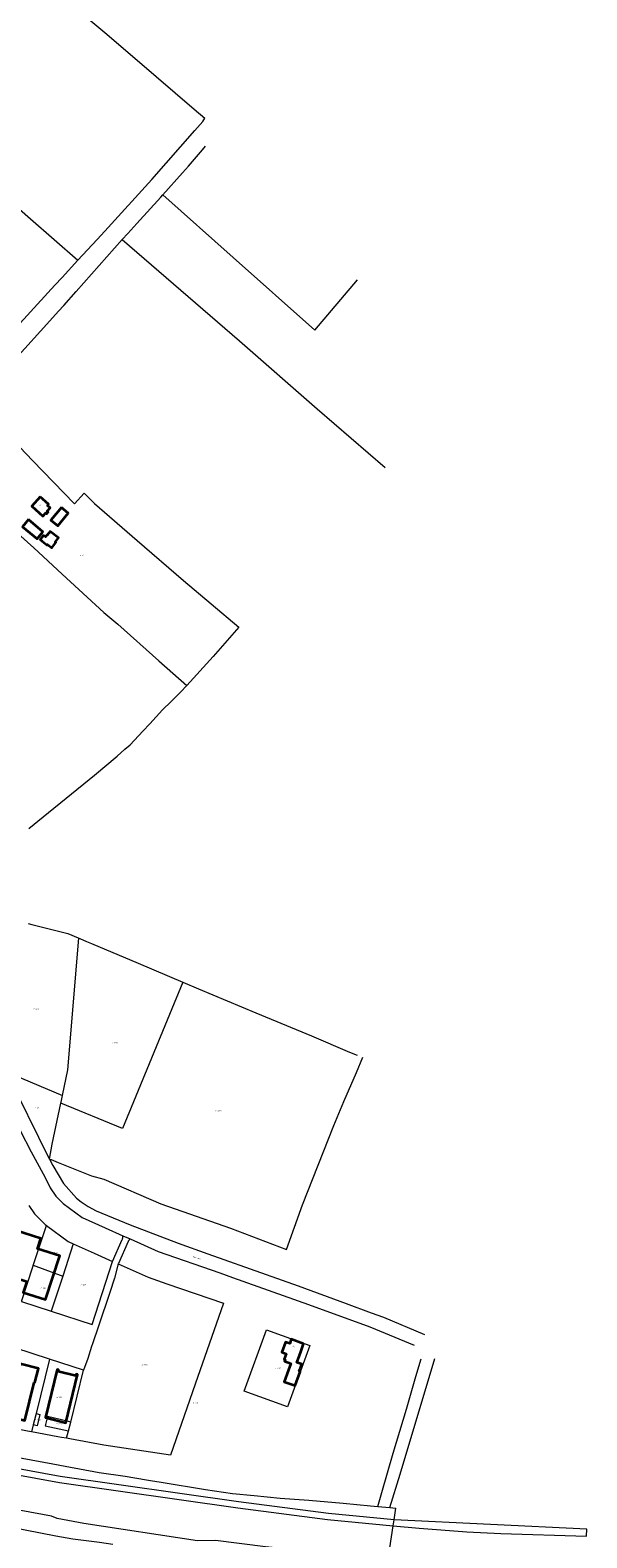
# Model space of a CAD drawing. Header units: metres. Extents: x 154139 to 157705, y 449770 to 453345.
# Tile 26 of 27: x 157144 to 157506, y 451616 to 452600. Entities that reach past the tile are written whole.
import ezdxf
from ezdxf.enums import TextEntityAlignment as Align
from ezdxf.lldxf.tags import DXFTag

# ---------------------------------------------------------------- set-up
doc = ezdxf.new("R2010")
doc.units = ezdxf.units.M
doc.layers.get('0').update_dxf_attribs({"linetype": 'CONTINUOUS'})
for name, color, linetype, lineweight in [('B-WE-KG-GRENS_PERCEEL-G', 150, 'KG-PERCEEL', 18), ('B-WE-KG-GRENS_PERCEEL-S', 150, 'CONTINUOUS', 25), ('B-WE-OG-BEBOUWING-G', 7, 'CONTINUOUS', 35), ('B-WE-OG-BEBOUWING_HUISNUMMER-T18', 10, 'CONTINUOUS', 18), ('B-WE-OG-BEBOUWING_STRAATNAAM-T18', 10, 'CONTINUOUS', 18)]:
    doc.layers.add(name, color=color, linetype=linetype, lineweight=lineweight)
doc.styles.add('NLCS-ISO', font='NLCS-ISO.ttf')
doc.styles.add('NLCS-ISO-M500-T18', font='NLCS-ISO.ttf', dxfattribs={"height": 0.9})
doc.styles.get("Standard").update_dxf_attribs({"font": 'NLCS-ISO.ttf'})
tags = doc.linetypes.add('KG-PERCEEL', pattern='A,5.5,-2,["P",Standard,S=1.8,R=0,X=-0.5,Y=-0.9],-2,5.5,-2,[5,NLCS.SHX,S=0.75,R=0,X=0,Y=0],-2', length=19).pattern_tags.tags
tags[6] = DXFTag(74, 10)

# ---------------------------------------------------------------- blocks, each defined once
blk = doc.blocks.new('SKG-PERCEELNUMMER-SO')
at = {"transparency": 33554687, "style": 'NLCS-ISO', "oblique": 10, "flags": 1}
for tag, p in [('GEMEENTECODE', (0, 2.6)), ('PERCEELGROOTTE', (0, -2.4))]:
    blk.add_attdef(tag, text='', height=1.8, dxfattribs=at).set_placement(p, align=Align.MIDDLE_CENTER)
at = {"transparency": 33554687, "style": 'NLCS-ISO', "oblique": 10}
blk.add_attdef('SECTIE', text='', height=1.8, dxfattribs=at).set_placement((-0.5, 0), align=Align.MIDDLE_RIGHT)
blk.add_attdef('PERCEELNUMMER', text='', height=1.8, dxfattribs=at).set_placement((0.5, 0), align=Align.MIDDLE_LEFT)

msp = doc.modelspace()

# ---------------------------------------------------------------- linework, layer by layer
at = {"layer": 'B-WE-KG-GRENS_PERCEEL-G', "transparency": 33554687, "flags": 128}
for points in [[(157090.263, 452686.96), (157096.108, 452681.837), (157102.621, 452675.471), (157106.518, 452672.916), (157120.124, 452661.155), (157135.375, 452647.417), (157152.654, 452631.992), (157193.579, 452597.517), (157225.614, 452569.87), (157250.382, 452548.676), (157257.446, 452542.761)], [(157009.535, 452594.256), (157051.788, 452558.184), (157094.19, 452521.027), (157111.323, 452505.379), (157143.639, 452477.084), (157174.656, 452449.973)], [(157250.891, 452534.726), (157256.098, 452540.578), (157257.446, 452542.761)], [(157174.656, 452449.973), (157187.294, 452463.567), (157192.294, 452468.9), (157222.791, 452502.689), (157250.891, 452534.726)], [(157242.749, 452507.14), (157246.792, 452511.359), (157255.868, 452522.053), (157257.824, 452524.479)], [(157229.917, 452492.632), (157242.749, 452507.14)], [(157203.576, 452463.466), (157207.244, 452467.524), (157212.951, 452473.903), (157228.631, 452491.178), (157229.917, 452492.632)], [(157229.917, 452492.632), (157275.865, 452451.818), (157329.063, 452404.304), (157356.959, 452437.136)], [(157108.321, 452357.768), (157109.11, 452358.622), (157111.717, 452361.179), (157113.751, 452363.416), (157117.45, 452367.586), (157122.22, 452373.102), (157133.857, 452385.713), (157156.275, 452410.525), (157162.064, 452416.882), (157165.493, 452420.509), (157173.46, 452429.535), (157203.576, 452463.466)], [(157203.576, 452463.466), (157279.962, 452397.493), (157330.652, 452353.051), (157374.941, 452314.763)], [(157092.214, 452359.275), (157125.6, 452396.468), (157159.609, 452433.73), (157164.284, 452438.817), (157174.656, 452449.973)], [(157108.321, 452357.768), (157144.972, 452319.467), (157172.37, 452291.092), (157178.686, 452297.99), (157178.851, 452297.817), (157185.556, 452291.383), (157213.331, 452267.277), (157243.558, 452241.116), (157279.612, 452210.556), (157262.785, 452191.551), (157245.638, 452172.583)], [(157077.518, 452324.041), (157092.028, 452310.244), (157122.593, 452283.067), (157145.899, 452262.298), (157164.451, 452245.277), (157191.581, 452220.268), (157200.696, 452212.649), (157227.379, 452188.705), (157245.638, 452172.583)], [(157142.564, 452079.248), (157152.036, 452086.899), (157185.354, 452114.046), (157200.23, 452126.412), (157205.126, 452130.928), (157208.77, 452133.93), (157216.954, 452142.833), (157221.575, 452147.575), (157229.858, 452156.615), (157235.392, 452162.219), (157241.458, 452168.299), (157245.638, 452172.583)], [(157142.194, 452017.329), (157144.65, 452016.691), (157168.123, 452010.775), (157174.9, 452007.954), (157175.271, 452007.784)], [(157164.639, 451904.97), (157168.13, 451921.708), (157175.271, 452007.784)], [(157175.271, 452007.784), (157175.876, 452007.508)], [(157175.876, 452007.508), (157180.321, 452005.478), (157183.396, 452004.16), (157213.996, 451991.375), (157243.067, 451979.054)], [(156971.167, 451977.765), (156976.799, 451975.49), (157021.914, 451955.493), (157072.13, 451935.4), (157078.524, 451932.642), (157091.637, 451928.213), (157104.688, 451922.39), (157115.721, 451916.64), (157119.449, 451912.907), (157122.493, 451910.016), (157124.346, 451907.532), (157126.03, 451905.085), (157129.18, 451898.737), (157131.319, 451893.38), (157137.057, 451882.213), (157144.118, 451868.318), (157153.311, 451851.56), (157156.587, 451844.861), (157160.249, 451839.376), (157165.119, 451834.521), (157177.435, 451825.355), (157192.449, 451818.621), (157203.96, 451813.528)], [(157243.067, 451979.054), (157203.648, 451883.436), (157163.513, 451899.958)], [(157243.067, 451979.054), (157253.3, 451974.717), (157290.677, 451959.084), (157326.826, 451943.945), (157351.719, 451933.409), (157356.799, 451931.432)], [(157156.161, 451863.581), (157157.14, 451863.255), (157161.806, 451861.435), (157183.44, 451852.68), (157191.525, 451850.507), (157228.769, 451834.3), (157247.332, 451827.96), (157274.16, 451818.479), (157310.629, 451804.521), (157321.137, 451833.616), (157341.501, 451885.411), (157347.937, 451901.079), (157356.359, 451920.168), (157360.315, 451930.064)], [(157128.073, 451920.467), (157164.639, 451904.97)], [(157156.161, 451863.581), (157128.073, 451920.467)], [(157163.513, 451899.958), (157163.66, 451900.642), (157164.639, 451904.97)], [(157156.161, 451863.581), (157157.78, 451873.252), (157163.513, 451899.958)], [(157156.161, 451863.581), (157158.236, 451859.359), (157165.189, 451847.646), (157173.731, 451837.994), (157176.688, 451835.711), (157181.35, 451832.637), (157186.586, 451829.849), (157208.793, 451820.648), (157240.064, 451808.644), (157259.268, 451801.808), (157297.403, 451788.212), (157318.286, 451780.915), (157349.486, 451769.321), (157365.853, 451763.304), (157373.836, 451760.413), (157400.651, 451749.131)], [(157142.616, 451833.37), (157146.273, 451827.892), (157153.33, 451820.857), (157154.046, 451820.324)], [(157145.55, 451794.345), (157145.677, 451794.731), (157154.046, 451820.324)], [(157154.046, 451820.324), (157168.27, 451809.738), (157171.582, 451808.253)], [(157171.582, 451808.253), (157164.695, 451787.177)], [(157171.582, 451808.253), (157185.124, 451802.179), (157197.26, 451796.809)], [(157197.26, 451796.809), (157203.565, 451811.06), (157203.631, 451811.215), (157203.691, 451811.373), (157203.746, 451811.532), (157203.795, 451811.693)], [(157208.628, 451811.463), (157208.505, 451811.352), (157208.385, 451811.237), (157208.269, 451811.119), (157208.158, 451810.996), (157208.05, 451810.869), (157207.947, 451810.739), (157207.849, 451810.606), (157207.755, 451810.469), (157207.665, 451810.33), (157207.581, 451810.187), (157207.501, 451810.042), (157207.426, 451809.893), (157207.357, 451809.743), (157201.001, 451795.377), (157200.937, 451795.183)], [(157203.795, 451811.693), (157203.838, 451811.856), (157203.876, 451812.02), (157203.909, 451812.185), (157203.935, 451812.352), (157203.956, 451812.519), (157203.971, 451812.687), (157203.981, 451812.855), (157203.984, 451813.024), (157203.982, 451813.192), (157203.974, 451813.36), (157203.96, 451813.528)], [(157203.96, 451813.528), (157208.628, 451811.463)], [(157208.628, 451811.463), (157227.004, 451803.333), (157267.235, 451789.324), (157275.381, 451786.373)], [(157137.835, 451770.753), (157145.416, 451793.934), (157145.55, 451794.345)], [(157145.55, 451794.345), (157164.695, 451787.177)], [(157157.261, 451764.424), (157183.884, 451755.75), (157197.26, 451796.809)], [(157200.937, 451795.183), (157198.464, 451785.839), (157195.491, 451776.496), (157188.126, 451754.451), (157184.241, 451743.086), (157183.599, 451741.208)], [(157200.937, 451795.183), (157220.392, 451786.575), (157232.701, 451782.289), (157269.497, 451769.476)], [(157164.695, 451787.177), (157157.261, 451764.424)], [(157275.381, 451786.373), (157291.866, 451780.402), (157324.953, 451768.772), (157365.035, 451754.187), (157393.884, 451742.221)], [(157137.835, 451770.753), (157157.261, 451764.424)], [(157269.497, 451769.476), (157251.149, 451716.784)], [(157380.755, 451628.25), (157337.91, 451632.363), (157279.417, 451639.885), (157163.173, 451656.545), (157103.643, 451667.42), (157045.107, 451679.874), (157016.374, 451686.516), (156931.211, 451708.753), (156872.133, 451725.351), (156821.006, 451741.053), (156788.824, 451751.721), (156769.241, 451757.984), (156767.861, 451754.28)], [(156820.414, 451737.097), (156871.54, 451721.395), (156930.618, 451704.797), (157015.781, 451682.56), (157044.514, 451675.918), (157103.051, 451663.464), (157162.58, 451652.589), (157278.824, 451635.929), (157337.317, 451628.407), (157380.162, 451624.294)], [(157156.171, 451732.996), (157133.531, 451740.371)], [(157183.599, 451741.208), (157181.025, 451733.493), (157178.326, 451725.778)], [(157156.171, 451732.996), (157147.388, 451697.615)], [(157178.326, 451725.778), (157156.171, 451732.996)], [(157169.943, 451692.02), (157178.326, 451725.778)], [(157370.243, 451636.816), (157372.87, 451645.967), (157380.172, 451671.739), (157388.814, 451700.357), (157394.995, 451721.614), (157398.454, 451733.252)], [(157377.987, 451636.151), (157384.642, 451657.985), (157407.424, 451733.421)], [(156913.853, 451719.567), (156928.078, 451715.558), (156948.393, 451710.331), (156975.121, 451703.245), (156984.631, 451701.354), (157003.878, 451696.495), (157037.631, 451689.094), (157053.438, 451685.584), (157070.193, 451681.706), (157084.341, 451679.049), (157114.417, 451673.118), (157138.312, 451668.446), (157158.283, 451664.643)], [(157251.149, 451716.784), (157235.007, 451670.429)], [(157147.388, 451697.615), (157149.859, 451696.997), (157148.039, 451689.577), (157145.522, 451690.102)], [(157147.388, 451697.615), (157145.522, 451690.102)], [(157376.919, 451602.647), (157296.832, 451610.588), (157264.295, 451614.822), (157252.686, 451614.516), (157178.388, 451625.821), (157161.129, 451629.079), (157157.496, 451630.605), (157066.51, 451647.329), (157039.866, 451653.199), (157004.164, 451658.641), (156946.502, 451673.012), (156905.687, 451683.936), (156899.298, 451686.017)], [(157144.407, 451685.609), (157141.723, 451686.12), (157122.264, 451689.925), (157120.994, 451690.173)], [(157145.522, 451690.102), (157144.407, 451685.609)], [(157169.943, 451692.02), (157168.479, 451692.349), (157154.759, 451695.597), (157153.359, 451689.577), (157168.493, 451686.18)], [(157167.302, 451681.383), (157168.493, 451686.18)], [(157168.493, 451686.18), (157169.943, 451692.02)], [(157167.302, 451681.383), (157164.04, 451681.93), (157161.453, 451682.363), (157144.407, 451685.609)], [(157235.007, 451670.429), (157195.779, 451676.256), (157191.441, 451676.901), (157169.402, 451681.032), (157167.302, 451681.383)], [(157158.283, 451664.643), (157166.257, 451663.308), (157188.459, 451659.146), (157205.445, 451656.623), (157219.377, 451654.217), (157222.054, 451653.827), (157228.845, 451652.733)], [(157228.845, 451652.733), (157257.817, 451648.068), (157275.42, 451645.491), (157289.462, 451644.026), (157306.48, 451642.409), (157325.287, 451641.01), (157347.542, 451638.978), (157365.392, 451637.233), (157370.243, 451636.816)], [(157370.243, 451636.816), (157377.987, 451636.151)], [(157111.907, 451627.396), (157140.318, 451621.722), (157160.17, 451617.691), (157171.228, 451615.782), (157188.717, 451613.683), (157197.363, 451612.424)], [(157377.987, 451636.151), (157381.889, 451635.815)], [(157380.162, 451624.294), (157380.755, 451628.25)], [(157380.755, 451628.25), (157381.889, 451635.815)], [(157506.247, 451617.539), (157506.432, 451622.036), (157380.755, 451628.25)], [(157376.919, 451602.647), (157380.162, 451624.294)], [(157380.162, 451624.294), (157397.086, 451622.669), (157428.303, 451620.468), (157450.334, 451619.234), (157506.247, 451617.539)]]:
    msp.add_lwpolyline(points, dxfattribs=at)
msp.add_lwpolyline([(157283.077, 451712.18), (157297.61, 451752.118), (157325.802, 451741.86), (157311.269, 451701.921)], close=True, dxfattribs=at)
at = {"layer": 'B-WE-OG-BEBOUWING-G', "transparency": 33554687, "flags": 128}
for points in [[(157150.043, 452295.654), (157144.523, 452289.485), (157151.749, 452283.019), (157153.725, 452285.228), (157154.377, 452284.644), (157155.279, 452285.652), (157154.514, 452286.337), (157156.458, 452288.51), (157154.712, 452290.071), (157155.41, 452290.851)], [(157163.867, 452288.645), (157157.034, 452280.497), (157161.47, 452276.777), (157168.303, 452284.925)], [(157142.386, 452280.774), (157138.518, 452276.132), (157147.982, 452268.245), (157151.85, 452272.887)], [(157151.273, 452266.794), (157154.547, 452264.231), (157154.886, 452264.664), (157157.662, 452262.491), (157160.272, 452265.824), (157159.85, 452266.155), (157161.956, 452268.846), (157156.527, 452273.095), (157154.679, 452270.733), (157154.492, 452270.905), (157153.399, 452269.509), (157152.153, 452270.485), (157150.027, 452267.769)], [(157129.415, 451795.085), (157127.179, 451788.206), (157141.247, 451783.633), (157138.977, 451776.541), (157153.54, 451771.851), (157162.74, 451800.413), (157148.367, 451805.018), (157150.48, 451811.712), (157122.974, 451820.534), (157116.26, 451799.601)], [(157316.254, 451715.781), (157319.435, 451724.857), (157318.873, 451725.124), (157319.659, 451727.231), (157320.584, 451729.8), (157317.457, 451730.875), (157318.817, 451734.764), (157320.112, 451738.465), (157321.744, 451743.131), (157313.648, 451745.978), (157312.703, 451743.279), (157310, 451744.229), (157307.666, 451737.563), (157310.37, 451736.616), (157309.111, 451733.02), (157309.809, 451732.775), (157309.426, 451731.681), (157313.453, 451730.271), (157311.964, 451726.079), (157309.197, 451718.288)], [(157146.161, 451717.877), (157146.636, 451717.76), (157148.9, 451726.961), (157136.917, 451729.893), (157134.665, 451720.743), (157129.944, 451721.909), (157123.808, 451696.862), (157140.065, 451693.027)], [(157173.193, 451722.203), (157161.819, 451724.987), (157162.068, 451726.004), (157161.027, 451726.257), (157153.423, 451694.876), (157166.842, 451691.59), (157174.463, 451722.996), (157173.454, 451723.241)]]:
    msp.add_lwpolyline(points, close=True, dxfattribs=at)

# ---------------------------------------------------------------- block references
at = {"layer": 'B-WE-KG-GRENS_PERCEEL-S', "transparency": 33554687, "xscale": 0.5, "yscale": 0.5, "zscale": 0.5}
for p, values in [((157177.076, 452257.519), {'PERCEELNUMMER': '64', 'SECTIE': 'E'}), ((157146.572, 451961.233), {'PERCEELNUMMER': '849', 'SECTIE': 'E'}), ((157197.75, 451939.525), {'PERCEELNUMMER': '1034', 'SECTIE': 'E'}), ((157147.644, 451897.09), {'PERCEELNUMMER': '69', 'SECTIE': 'E'}), ((157265.305, 451895.195), {'PERCEELNUMMER': '1035', 'SECTIE': 'E'}), ((157158.566, 451802.55), {'PERCEELNUMMER': '1013', 'SECTIE': 'E'}), ((157151.277, 451779.194), {'PERCEELNUMMER': '1012', 'SECTIE': 'E'}), ((157177.349, 451781.351), {'PERCEELNUMMER': '995', 'SECTIE': 'E'}), ((157217.126, 451729.482), {'PERCEELNUMMER': '1095', 'SECTIE': 'E'}), ((157304.44, 451727.02), {'PERCEELNUMMER': '839', 'SECTIE': 'E'}), ((157161.683, 451708.205), {'PERCEELNUMMER': '1015', 'SECTIE': 'E'}), ((157250.425, 451704.501), {'PERCEELNUMMER': '975', 'SECTIE': 'E'}), ((157147.698, 451693.568), {'PERCEELNUMMER': '1016', 'SECTIE': 'E'}), ((157161.602, 451690.851), {'PERCEELNUMMER': '1017', 'SECTIE': 'E'})]:
    msp.add_blockref('SKG-PERCEELNUMMER-SO', p, dxfattribs=at).add_auto_attribs(values)

# ---------------------------------------------------------------- texts
at = {"layer": 'B-WE-OG-BEBOUWING_HUISNUMMER-T18', "transparency": 33554687, "style": 'NLCS-ISO-M500-T18'}
for s, rotation, p in [('2', 318.2, (157149.891, 452290.236)), ('56', 340.6, (157315.239, 451741.178))]:
    msp.add_text(s, height=0.9, rotation=rotation, dxfattribs=at).set_placement(p, align=Align.MIDDLE)
at = {"layer": 'B-WE-OG-BEBOUWING_STRAATNAAM-T18', "transparency": 33554687, "style": 'NLCS-ISO-M500-T18'}
msp.add_text('Haarweg', height=0.9, rotation=341, dxfattribs=at).set_placement((157252.054, 451799.164), align=Align.MIDDLE)

doc.saveas('drawing.dxf')
